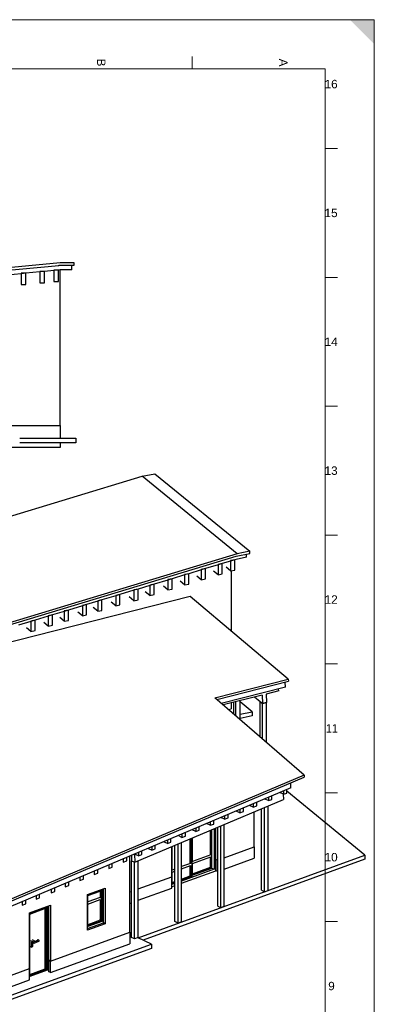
# Model space of a CAD drawing. Header units: millimetres. Extents: x 0 to 1189, y 0 to 841.
# Tile 13 of 13: x 1044 to 1189, y 439 to 841. Entities that reach past the tile are written whole.
import ezdxf

# ---------------------------------------------------------------- set-up
doc = ezdxf.new("R2010")
doc.units = ezdxf.units.MM
doc.styles.add('Arial', font='arial.ttf')

msp = doc.modelspace()

# ---------------------------------------------------------------- hatches: boundary and pattern name
at = {"linetype": 'Continuous', "lineweight": 9}
msp.add_hatch(color=7, dxfattribs=at).paths.add_polyline_path([(1189, 841), (1179, 841), (1189, 831)], flags=0)

# ---------------------------------------------------------------- linework, layer by layer
at = {"color": 5, "linetype": 'Continuous', "lineweight": 9, "true_color": 0x0000ff}
for p, q in [((0, 841), (1189, 841)), ((1189, 841), (1189, 0))]:
    msp.add_line(p, q, dxfattribs=at)
at = {"color": 7, "linetype": 'Continuous', "lineweight": 9}
for p, q in [((1114.69, 821), (1114.69, 826)), ((20, 821), (1169, 821)), ((1169, 821), (1169, 20)), ((1169, 788.44), (1174, 788.44)), ((1169, 735.88), (1174, 735.88)), ((1169, 683.31), (1174, 683.31)), ((1169, 630.75), (1174, 630.75)), ((1169, 578.19), (1174, 578.19)), ((1169, 525.62), (1174, 525.62)), ((1169, 473.06), (1174, 473.06))]:
    msp.add_line(p, q, dxfattribs=at)
at = {"color": 250, "linetype": 'Continuous', "lineweight": 30, "true_color": 0x36383d}
for p, q in [((823.46, 717.97), (1060.25, 740.79)), ((1060.73, 741.78), (823.55, 718.92)), ((1060.25, 740.83), (1066.44, 740.83)), ((1060.25, 740.79), (1060.25, 740.83)), ((1066.44, 741.78), (1060.73, 741.78)), ((1065.49, 738.92), (1065.49, 740.83)), ((1066.44, 740.83), (1066.44, 741.78)), ((1044.85, 737.39), (1039.14, 736.84)), ((1046.76, 737.57), (1044.85, 737.39)), ((1052.47, 738.13), (1046.76, 737.57)), ((1054.38, 738.31), (1052.47, 738.13)), ((1058.19, 738.68), (1054.38, 738.31)), ((1060.09, 738.86), (1058.19, 738.68)), ((1060.73, 738.92), (1060.09, 738.86)), ((1065.49, 738.92), (1060.73, 738.92)), ((882.1, 590.6), (1094.23, 654.76)), ((1094.23, 654.76), (1099.34, 655.81)), ((1133, 623.11), (1094.23, 654.76)), ((1099.34, 655.81), (1138.11, 624.16)), ((1133, 623.11), (920.86, 558.95)), ((1132.57, 622.16), (1138.11, 623.29)), ((1138.11, 624.16), (1133, 623.11)), ((1136.83, 621.72), (1136.83, 623.02)), ((1138.11, 623.29), (1138.11, 624.16)), ((920.78, 558.06), (1132.57, 622.12)), ((1125.19, 618.62), (1120.08, 617.07)), ((1126.89, 619.13), (1125.19, 618.62)), ((1130.3, 620.16), (1126.89, 619.13)), ((1132, 620.68), (1130.3, 620.16)), ((1132.57, 620.85), (1132, 620.68)), ((1132.57, 622.12), (1132.57, 622.16)), ((1136.83, 621.72), (1132.57, 620.85)), ((1113.26, 615.01), (1111.56, 614.49)), ((1118.37, 616.56), (1113.26, 615.01)), ((1120.08, 617.07), (1118.37, 616.56)), ((1099.06, 610.72), (1097.36, 610.2)), ((1104.74, 612.43), (1099.06, 610.72)), ((1106.44, 612.95), (1104.74, 612.43)), ((1111.56, 614.49), (1106.44, 612.95)), ((1085.15, 606.51), (1083.44, 605.99)), ((1090.83, 608.22), (1085.15, 606.51)), ((1092.53, 608.74), (1090.83, 608.22)), ((1097.36, 610.2), (1092.53, 608.74)), ((1113.83, 605.68), (1001.66, 577.3)), ((1076.11, 603.77), (1071.51, 602.38)), ((1077.82, 604.29), (1076.11, 603.77)), ((1083.44, 605.99), (1077.82, 604.29)), ((1153.88, 571.99), (1113.83, 605.68)), ((1062.43, 599.63), (1057.6, 598.17)), ((1064.13, 600.15), (1062.43, 599.63)), ((1069.81, 601.87), (1064.13, 600.15)), ((1071.51, 602.38), (1069.81, 601.87)), ((1048.8, 595.51), (1043.68, 593.97)), ((1050.5, 596.03), (1048.8, 595.51)), ((1055.9, 597.66), (1050.5, 596.03)), ((1057.6, 598.17), (1055.9, 597.66)), ((1123.87, 564.42), (1153.88, 571.99)), ((1124.64, 563.75), (1153.92, 571.14)), ((1152.75, 568.71), (1152.66, 570.82)), ((1153.88, 571.99), (1153.92, 571.14)), ((1152.75, 568.71), (1126.54, 562.1)), ((1160.35, 532.79), (1123.87, 564.42)), ((1160.35, 532.79), (1035.72, 480.23)), ((1035.76, 479.38), (1160.39, 531.94)), ((1160.35, 532.79), (1160.39, 531.94)), ((1154.96, 527.6), (1035.94, 477.4)), ((1154.96, 527.6), (1154.88, 529.62))]:
    msp.add_line(p, q, dxfattribs=at)
at = {"color": 252, "linetype": 'Continuous', "lineweight": 30, "true_color": 0x8d8d8d}
for p, q in [((1044.85, 737.57), (1044.85, 737.39)), ((1046.76, 737.57), (1044.85, 737.57)), ((1044.85, 737.39), (1044.85, 732.95)), ((1046.76, 732.95), (1046.76, 737.57)), ((1052.47, 738.31), (1052.47, 738.13)), ((1054.38, 738.31), (1052.47, 738.31)), ((1052.47, 738.13), (1052.47, 733.68)), ((1054.38, 733.68), (1054.38, 738.31)), ((1058.19, 738.86), (1058.19, 738.68)), ((1060.09, 738.86), (1058.19, 738.86)), ((1058.19, 738.68), (1058.19, 734.23)), ((1060.09, 734.23), (1060.09, 738.86)), ((1044.85, 732.95), (1046.76, 732.95)), ((1052.47, 733.68), (1054.38, 733.68)), ((1058.19, 734.23), (1060.09, 734.23)), ((1126.89, 619.13), (1125.19, 618.79)), ((1125.19, 618.79), (1125.19, 618.62)), ((1125.19, 618.62), (1125.19, 614.56)), ((1126.89, 614.91), (1126.89, 619.13)), ((1132, 620.68), (1130.3, 620.33)), ((1130.3, 620.33), (1130.3, 620.16)), ((1130.3, 620.16), (1130.3, 616.11)), ((1132, 616.45), (1132, 620.68)), ((1113.26, 615.01), (1111.56, 614.66)), ((1111.56, 614.66), (1111.56, 614.49)), ((1113.26, 610.78), (1113.26, 615.01)), ((1120.08, 617.07), (1118.37, 616.72)), ((1118.37, 616.72), (1118.37, 616.56)), ((1118.37, 616.56), (1118.37, 612.5)), ((1120.08, 612.85), (1120.08, 617.07)), ((1125.19, 614.56), (1123.34, 616.07)), ((1125.19, 614.56), (1126.89, 614.91)), ((1130.3, 616.11), (1128.45, 617.61)), ((1130.3, 616.11), (1132, 616.45)), ((1099.06, 610.72), (1097.36, 610.37)), ((1099.06, 606.49), (1099.06, 610.72)), ((1106.44, 612.95), (1104.74, 612.6)), ((1104.74, 612.6), (1104.74, 612.43)), ((1104.74, 612.43), (1104.74, 608.38)), ((1106.44, 608.72), (1106.44, 612.95)), ((1111.56, 610.44), (1109.71, 611.94)), ((1111.56, 614.49), (1111.56, 610.44)), ((1111.56, 610.44), (1113.26, 610.78)), ((1118.37, 612.5), (1116.53, 614.01)), ((1118.37, 612.5), (1120.08, 612.85)), ((1085.15, 606.51), (1083.44, 606.16)), ((1085.15, 602.28), (1085.15, 606.51)), ((1092.53, 608.74), (1090.83, 608.39)), ((1090.83, 608.39), (1090.83, 608.22)), ((1090.83, 608.22), (1090.83, 603.99)), ((1092.53, 604.34), (1092.53, 608.74)), ((1097.36, 606.14), (1095.51, 607.65)), ((1097.36, 610.37), (1097.36, 610.2)), ((1097.36, 610.2), (1097.36, 606.14)), ((1104.74, 608.38), (1102.89, 609.88)), ((1104.74, 608.38), (1106.44, 608.72)), ((1077.82, 604.29), (1076.11, 603.94)), ((1076.11, 603.94), (1076.11, 603.77)), ((1076.11, 603.77), (1076.11, 599.66)), ((1077.82, 600.01), (1077.82, 604.29)), ((1083.44, 601.93), (1081.6, 603.44)), ((1083.44, 606.16), (1083.44, 605.99)), ((1083.44, 605.99), (1083.44, 601.93)), ((1090.83, 603.99), (1088.98, 605.5)), ((1090.83, 603.99), (1092.53, 604.34)), ((1097.36, 606.14), (1099.06, 606.49)), ((1064.13, 600.15), (1062.43, 599.8)), ((1062.43, 599.8), (1062.43, 599.63)), ((1062.43, 599.63), (1062.43, 595.58)), ((1064.13, 595.92), (1064.13, 600.15)), ((1069.81, 597.81), (1067.96, 599.32)), ((1071.51, 602.38), (1069.81, 602.04)), ((1069.81, 602.04), (1069.81, 601.87)), ((1069.81, 601.87), (1069.81, 597.81)), ((1071.51, 598.16), (1071.51, 602.38)), ((1076.11, 599.66), (1074.27, 601.17)), ((1076.11, 599.66), (1077.82, 600.01)), ((1083.44, 601.93), (1085.15, 602.28)), ((1050.5, 596.03), (1048.8, 595.68)), ((1048.8, 595.68), (1048.8, 595.51)), ((1048.8, 595.51), (1048.8, 591.45)), ((1050.5, 591.8), (1050.5, 596.03)), ((1055.9, 593.6), (1054.05, 595.11)), ((1057.6, 598.17), (1055.9, 597.83)), ((1055.9, 597.83), (1055.9, 597.66)), ((1055.9, 597.66), (1055.9, 593.6)), ((1057.6, 593.95), (1057.6, 598.17)), ((1062.43, 595.58), (1060.58, 597.08)), ((1062.43, 595.58), (1064.13, 595.92)), ((1069.81, 597.81), (1071.51, 598.16)), ((1048.8, 591.45), (1046.95, 592.96)), ((1048.8, 591.45), (1050.5, 591.8)), ((1055.9, 593.6), (1057.6, 593.95)), ((1149.98, 567.19), (1144.87, 565.9)), ((1149.98, 567.19), (1149.94, 568.01)), ((1143.17, 565.47), (1127.29, 561.46)), ((1131.66, 557.66), (1131.66, 562.56)), ((1132.52, 556.92), (1132.52, 562.78)), ((1134.22, 555.45), (1134.22, 563.21)), ((1142.46, 562.76), (1140.15, 564.7)), ((1142.45, 562.76), (1143.31, 562.04)), ((1142.46, 562.76), (1142.45, 562.76)), ((1142.45, 548.31), (1142.45, 562.76)), ((1143.31, 562.04), (1142.46, 562.76)), ((1143.17, 565.47), (1143.31, 562.04)), ((1145.01, 562.47), (1143.31, 562.04)), ((1143.31, 562.04), (1145.01, 562.47)), ((1144.87, 565.9), (1145.01, 562.47)), ((1145.01, 546.09), (1145.01, 562.47)), ((1143.31, 547.57), (1143.31, 562.04)), ((1151.9, 526.31), (1151.9, 525.03)), ((1153.33, 525.54), (1153.33, 526.91)), ((1091.19, 497.3), (1151.93, 522.92)), ((1145.74, 522.42), (1144.28, 523.09)), ((1145.74, 523.71), (1145.74, 522.42)), ((1145.74, 522.42), (1147.17, 522.93)), ((1147.17, 522.93), (1147.17, 524.31)), ((1151.9, 525.03), (1150.45, 525.7)), ((1151.84, 525.06), (1151.93, 522.92)), ((1151.9, 525.03), (1153.33, 525.54)), ((1134.13, 517.5), (1132.64, 518.18)), ((1134.13, 518.81), (1134.13, 517.5)), ((1135.56, 518.01), (1135.56, 519.41)), ((1139.58, 519.81), (1138.1, 520.49)), ((1139.58, 521.11), (1139.58, 519.81)), ((1139.58, 519.81), (1141, 520.32)), ((1141, 520.32), (1141, 521.71)), ((1142.93, 485.86), (1142.93, 519.12)), ((1144.19, 485.28), (1144.19, 519.65)), ((1145.62, 485.8), (1145.62, 520.26)), ((1123.47, 512.89), (1123.47, 514.32)), ((1127.88, 514.84), (1126.37, 515.54)), ((1127.88, 516.18), (1127.88, 514.84)), ((1127.88, 514.84), (1129.3, 515.36)), ((1129.3, 515.36), (1129.3, 516.78)), ((1134.13, 517.5), (1135.56, 518.01)), ((1116.12, 509.86), (1114.59, 510.57)), ((1116.12, 511.22), (1116.12, 509.86)), ((1116.12, 509.86), (1117.55, 510.38)), ((1117.55, 510.38), (1117.55, 511.82)), ((1122.05, 512.37), (1120.52, 513.08)), ((1122.05, 513.72), (1122.05, 512.37)), ((1122.05, 512.37), (1123.47, 512.89)), ((1125.06, 479.4), (1125.06, 511.59)), ((1126.33, 478.81), (1126.33, 512.12)), ((1127.75, 479.33), (1127.75, 512.72)), ((1104.51, 506.32), (1104.51, 504.94)), ((1105.94, 505.46), (1105.94, 506.92)), ((1108.9, 508.17), (1108.9, 508.16)), ((1110.44, 507.45), (1108.9, 508.16)), ((1110.44, 508.82), (1110.44, 507.45)), ((1110.44, 507.45), (1111.86, 507.97)), ((1111.86, 507.97), (1111.86, 509.42)), ((1096.58, 502.98), (1096.58, 502.94)), ((1098.12, 502.23), (1096.58, 502.94)), ((1098.12, 503.63), (1098.12, 502.23)), ((1098.12, 502.23), (1099.54, 502.75)), ((1099.54, 502.75), (1099.54, 504.23)), ((1102.98, 505.67), (1102.98, 505.65)), ((1104.51, 504.94), (1102.98, 505.65)), ((1104.51, 504.94), (1105.94, 505.46)), ((1107.62, 473.08), (1107.62, 504.23)), ((1108.89, 472.5), (1108.89, 504.77)), ((1110.31, 473.02), (1110.31, 505.37)), ((1086.51, 498.73), (1086.51, 497.31)), ((1087.93, 497.83), (1087.93, 499.33)), ((1089.83, 500.13), (1089.92, 497.88)), ((1091.05, 500.64), (1091.19, 497.3)), ((1091.13, 500.68), (1091.13, 500.63)), ((1092.67, 499.92), (1091.13, 500.63)), ((1092.67, 501.33), (1092.67, 499.92)), ((1092.67, 499.92), (1094.09, 500.44)), ((1094.09, 500.44), (1094.09, 501.93)), ((1076.08, 492.8), (1076.08, 494.33)), ((1080.58, 496.23), (1080.58, 494.8)), ((1080.58, 494.8), (1082, 495.31)), ((1082, 495.31), (1082, 496.83)), ((1086.51, 497.31), (1087.93, 497.83)), ((1089.92, 497.89), (1089.85, 497.87)), ((1089.85, 497.87), (1091.12, 497.28)), ((1089.85, 466.65), (1089.85, 497.87)), ((1089.92, 497.88), (1091.17, 497.31)), ((1091.12, 497.28), (1091.17, 497.31)), ((1091.12, 466.07), (1091.12, 497.28)), ((1091.17, 497.31), (1091.19, 497.3)), ((1092.54, 466.58), (1092.54, 497.87)), ((1068.84, 491.28), (1068.84, 489.82)), ((1068.84, 489.82), (1070.27, 490.34)), ((1070.27, 490.34), (1070.27, 491.88)), ((1074.65, 493.73), (1074.65, 492.29)), ((1074.65, 492.29), (1076.08, 492.8)), ((1057.11, 486.33), (1057.11, 484.85)), ((1058.53, 485.36), (1058.53, 486.93)), ((1062.8, 488.73), (1062.8, 487.26)), ((1062.8, 487.26), (1064.22, 487.78)), ((1064.22, 487.78), (1064.22, 489.33)), ((1050.94, 483.73), (1050.94, 482.24)), ((1050.94, 482.24), (1052.37, 482.75)), ((1052.37, 482.75), (1052.37, 484.33)), ((1057.11, 484.85), (1058.53, 485.36)), ((1142.93, 485.86), (1144.19, 485.28)), ((1144.19, 485.28), (1145.62, 485.8)), ((1045.25, 481.33), (1045.25, 479.82)), ((1045.25, 479.82), (1046.68, 480.34)), ((1046.68, 480.34), (1046.68, 481.93)), ((1125.06, 479.4), (1126.33, 478.81)), ((1126.33, 478.81), (1127.75, 479.33)), ((1108.89, 472.5), (1107.62, 473.08)), ((1110.31, 473.02), (1108.89, 472.5)), ((1091.12, 466.07), (1089.85, 466.65)), ((1092.54, 466.58), (1091.12, 466.07))]:
    msp.add_line(p, q, dxfattribs=at)
at = {"color": 9, "linetype": 'Continuous', "lineweight": 30, "true_color": 0xcdc7c7}
for p, q in [((1060.73, 675.43), (1060.73, 738.92)), ((1036.02, 675.43), (1060.73, 675.43)), ((1130.72, 591.47), (1130.72, 616.19)), ((1139.92, 503.56), (1139.92, 517.85)), ((1124.97, 511.55), (1124.97, 498.14)), ((1106.3, 491.38), (1106.3, 503.67)), ((1127.75, 499.15), (1139.92, 503.56)), ((1089.13, 468.71), (1089.13, 499.84)), ((1124.97, 498.14), (1124.34, 498.43)), ((1124.97, 498.14), (1125.06, 498.18)), ((1092.54, 486.4), (1106.3, 491.38)), ((1071.97, 484.19), (1079.1, 486.77)), ((1079.1, 486.77), (1079.1, 472.22)), ((1071.97, 469.64), (1071.97, 484.19)), ((1089.13, 485.17), (1089.85, 485.43)), ((1048.25, 476.66), (1056.8, 479.76)), ((1056.8, 479.76), (1056.8, 457.01)), ((1048.25, 453.91), (1048.25, 476.66)), ((1079.1, 472.22), (1071.97, 469.64)), ((1079.1, 472.22), (1078.4, 472.55)), ((1056.8, 457.01), (1089.13, 468.71)), ((1038.23, 450.29), (1048.25, 453.91)), ((1056.8, 457.01), (1056.17, 457.3))]:
    msp.add_line(p, q, dxfattribs=at)
at = {"color": 254, "linetype": 'Continuous', "lineweight": 30, "true_color": 0xe6e9ec}
for p, q in [((1060.73, 675.43), (1060.73, 670.35)), ((1044.22, 670.35), (1067.08, 670.35)), ((1067.08, 668.44), (1044.22, 668.44)), ((1060.73, 668.44), (1060.73, 666.54)), ((1067.08, 670.35), (1067.08, 668.44)), ((1060.73, 666.54), (1002.31, 666.54)), ((1139.1, 558.72), (1134.22, 562.7)), ((1129.39, 559.63), (1130.58, 559.88)), ((1130.58, 562.29), (1130.58, 559.88)), ((1134.22, 557.72), (1139.1, 558.72)), ((1139.1, 558.72), (1139.1, 556.98)), ((1139.1, 556.98), (1134.22, 555.98)), ((1185.17, 500.23), (1153.33, 526.23)), ((1127.75, 499.15), (1139.92, 503.56)), ((1139.92, 503.56), (1139.92, 498.92)), ((1092.53, 466.42), (1185.17, 500.23)), ((1185.17, 498.49), (1094.64, 465.45)), ((1124.34, 498.43), (1124.97, 498.14)), ((1124.97, 498.14), (1125.06, 498.18)), ((1124.97, 493.51), (1124.97, 498.14)), ((1127.75, 494.51), (1139.92, 498.92)), ((1185.17, 500.23), (1185.17, 498.49)), ((1092.54, 486.4), (1106.3, 491.38)), ((1106.32, 491.39), (1106.3, 491.4)), ((1106.3, 491.38), (1106.32, 491.39)), ((1106.32, 486.76), (1106.32, 491.39)), ((1124.97, 493.51), (1124.34, 493.8)), ((1124.97, 493.51), (1125.06, 493.54)), ((1092.54, 481.77), (1106.32, 486.76)), ((1089.13, 485.17), (1089.85, 485.43)), ((1089.13, 480.53), (1089.85, 480.79)), ((1056.8, 457.01), (1089.13, 468.71)), ((1089.13, 468.71), (1089.13, 464.07)), ((1098.09, 463.85), (1092.53, 466.42)), ((1037.69, 441.99), (1098.09, 463.85)), ((1098.09, 462.12), (1037.69, 440.25)), ((1056.8, 452.37), (1089.13, 464.07)), ((1098.09, 463.85), (1098.09, 462.12)), ((1038.23, 450.29), (1048.25, 453.91)), ((1048.25, 449.28), (1048.25, 453.91)), ((1056.17, 457.3), (1056.8, 457.01)), ((1056.8, 452.37), (1056.8, 457.01)), ((1056.8, 452.37), (1056.17, 452.66)), ((1038.23, 445.65), (1048.25, 449.28))]:
    msp.add_line(p, q, dxfattribs=at)
at = {"color": 151, "linetype": 'Continuous', "lineweight": 30, "true_color": 0x8db6eb}
for p, q in [((1122.11, 500.46), (1122.11, 510.34)), ((1113.77, 496.93), (1113.77, 506.83)), ((1122.11, 495.25), (1122.11, 499.42)), ((1113.77, 491.71), (1113.77, 495.88)), ((1114.78, 492.59), (1122.11, 495.25)), ((1110.31, 490.46), (1113.77, 491.71)), ((1106.44, 489.06), (1107.62, 489.48)), ((1054.58, 453.82), (1054.58, 478.43)), ((1048.37, 451.57), (1054.58, 453.82))]:
    msp.add_line(p, q, dxfattribs=at)
at = {"color": 7, "linetype": 'Continuous', "lineweight": 30}
for p, q in [((1122.32, 510.43), (1122.32, 500.37)), ((1122.68, 494.85), (1122.68, 510.58)), ((1123.62, 510.98), (1123.62, 494.41)), ((1124.34, 498.43), (1124.34, 511.28)), ((1113.98, 506.92), (1113.98, 496.83)), ((1114.7, 491.44), (1114.7, 507.22)), ((1114.78, 497.64), (1114.78, 507.25)), ((1106.4, 488.17), (1106.4, 503.72)), ((1106.44, 494.1), (1106.44, 503.74)), ((1122.32, 500.37), (1114.78, 497.64)), ((1114.78, 496.77), (1122.32, 499.5)), ((1122.32, 500.37), (1122.11, 500.46)), ((1122.32, 499.5), (1122.32, 495.15)), ((1124.34, 493.8), (1124.34, 498.43)), ((1107.62, 494.53), (1106.44, 494.1)), ((1113.98, 496.83), (1110.31, 495.5)), ((1110.31, 494.63), (1113.98, 495.96)), ((1123.62, 494.41), (1110.31, 489.59)), ((1113.77, 496.93), (1113.98, 496.83)), ((1113.98, 495.96), (1113.98, 491.61)), ((1114.7, 491.96), (1122.68, 494.85)), ((1114.78, 492.42), (1114.78, 496.77)), ((1122.32, 495.15), (1114.78, 492.42)), ((1122.32, 495.15), (1122.11, 495.25)), ((1122.68, 494.85), (1123.62, 494.41)), ((1106.44, 493.23), (1107.62, 493.66)), ((1106.44, 488.88), (1106.44, 493.23)), ((1110.31, 488.72), (1124.34, 493.8)), ((1113.98, 491.61), (1110.31, 490.28)), ((1114.7, 491.44), (1110.31, 489.85)), ((1113.98, 491.61), (1113.77, 491.71)), ((1078.47, 472.57), (1078.47, 486.54)), ((1106.32, 487.28), (1107.62, 487.75)), ((1107.62, 488.88), (1106.4, 488.43)), ((1107.62, 488.62), (1106.4, 488.17)), ((1107.62, 489.31), (1106.44, 488.88)), ((1072.05, 483.87), (1077.75, 485.94)), ((1072.05, 471.12), (1072.05, 483.87)), ((1072.09, 483.71), (1077.08, 485.52)), ((1072.09, 481.1), (1072.09, 483.71)), ((1077.08, 482.91), (1072.09, 481.1)), ((1072.09, 480.23), (1077.08, 482.04)), ((1076.87, 483.01), (1077.08, 482.91)), ((1077.08, 485.52), (1077.08, 482.91)), ((1077.08, 482.04), (1077.08, 473.63)), ((1077.44, 485.82), (1077.44, 473.33)), ((1077.75, 485.94), (1077.75, 473.18)), ((1048.33, 476.34), (1055.46, 478.92)), ((1048.37, 476.18), (1054.79, 478.5)), ((1054.79, 478.5), (1054.79, 453.72)), ((1055.14, 453.42), (1055.14, 478.81)), ((1055.46, 478.92), (1055.46, 453.27)), ((1056.17, 457.3), (1056.17, 479.53)), ((1072.09, 471.83), (1072.09, 480.23)), ((1048.33, 450.69), (1048.33, 476.34)), ((1048.37, 451.4), (1048.37, 476.18)), ((1071.97, 470.22), (1078.47, 472.57)), ((1077.44, 473.33), (1072.05, 471.38)), ((1077.75, 473.18), (1072.05, 471.12)), ((1077.08, 473.63), (1072.09, 471.83)), ((1077.08, 473.63), (1076.87, 473.73)), ((1077.75, 473.18), (1077.44, 473.33)), ((1048.7, 465.39), (1050.02, 464.78)), ((1048.91, 462.68), (1048.7, 462.78)), ((1048.91, 464.86), (1050.02, 464.35)), ((1048.91, 464.86), (1048.91, 462.68)), ((1048.91, 462.68), (1049.63, 462.94)), ((1050.46, 465.17), (1049.42, 465.65)), ((1049.63, 462.94), (1049.63, 464.53)), ((1050.91, 465.1), (1050.02, 464.78)), ((1050.1, 464.34), (1052.06, 465.05)), ((1050.81, 465.11), (1050.91, 465.1)), ((1051.81, 465.46), (1050.83, 465.11)), ((1051.43, 465.42), (1051.43, 465.33)), ((1051.49, 465.35), (1051.49, 465.35)), ((1051.49, 465.35), (1051.49, 465.35)), ((1052.08, 465.49), (1051.76, 465.64)), ((1056.17, 452.66), (1056.17, 457.3)), ((1048.33, 450.95), (1055.14, 453.42)), ((1055.46, 453.27), (1048.33, 450.69)), ((1054.79, 453.72), (1048.37, 451.4)), ((1054.79, 453.72), (1054.58, 453.82)), ((1055.14, 453.42), (1055.46, 453.27))]:
    msp.add_line(p, q, dxfattribs=at)
msp.add_lwpolyline([(1050.81, 465.11), (1050.81, 465.11), (1050.81, 465.11)], dxfattribs=at)
for centre, radius, start, end in [((1050.78, 465.98), 0.876, 248.862, 272.0369), ((1051.66, 465.42), 0.238, 65.2793, 180), ((1051.98, 465.27), 0.238, 289.901, 0), ((1051.98, 465.27), 0.238, 0, 65.2793)]:
    msp.add_arc(centre, radius, start, end, dxfattribs=at)
for centre, major_axis, ratio, start_param, end_param in [((1050.02, 464.56), (-0.081, 0.224), 0.605662, 2.362797, 3.141593), ((1050.02, 464.56), (-0.081, 0.224), 0.605662, 3.141593, 5.50439), ((1050.91, 464.89), (0.081, -0.224), 0.605662, 2.362797, 3.141593), ((1051.66, 465.42), (0.238, 0), 0.408248, 3.141593, 4.280931), ((1051.66, 465.42), (0.1, 0.216), 0.683013, 6.283185, 8.285439), ((1051.98, 465.27), (-0.336, 0.014), 0.645993, 4.729949, 5.101787), ((1051.98, 465.27), (-0.1, -0.216), 0.683013, 3.141593, 3.920388), ((1051.98, 465.27), (0.081, -0.224), 0.605662, 6.283185, 8.645982)]:
    msp.add_ellipse(centre, major_axis=major_axis, ratio=ratio, start_param=start_param, end_param=end_param, dxfattribs=at)

# ---------------------------------------------------------------- texts
at = {"color": 7, "linetype": 'Continuous', "lineweight": 9, "style": 'Arial'}
for s, width, p in [('B', 1.000154, (1075.81, 825.15)), ('A', 1.001678, (1150.12, 825.1))]:
    msp.add_text(s, height=3.44, rotation=270, dxfattribs=dict(at, width=width)).set_placement(p)
for s, height, width, p in [('16', 3.442, 1.000346, (1168.68, 813.02)), ('15', 3.442, 1.001225, (1168.66, 760.46)), ('14', 3.442, 1.00084, (1168.68, 707.87)), ('13', 3.444, 1.000188, (1168.67, 655.33)), ('12', 3.442, 1.001494, (1168.69, 602.74)), ('11', 3.442, 0.910414, (1169.23, 550.18)), ('10', 3.442, 1.001301, (1168.68, 497.65)), ('9', 3.44, 1.000727, (1170.17, 445.08))]:
    msp.add_text(s, height=height, dxfattribs=dict(at, width=width)).set_placement(p)

doc.saveas('drawing.dxf')
